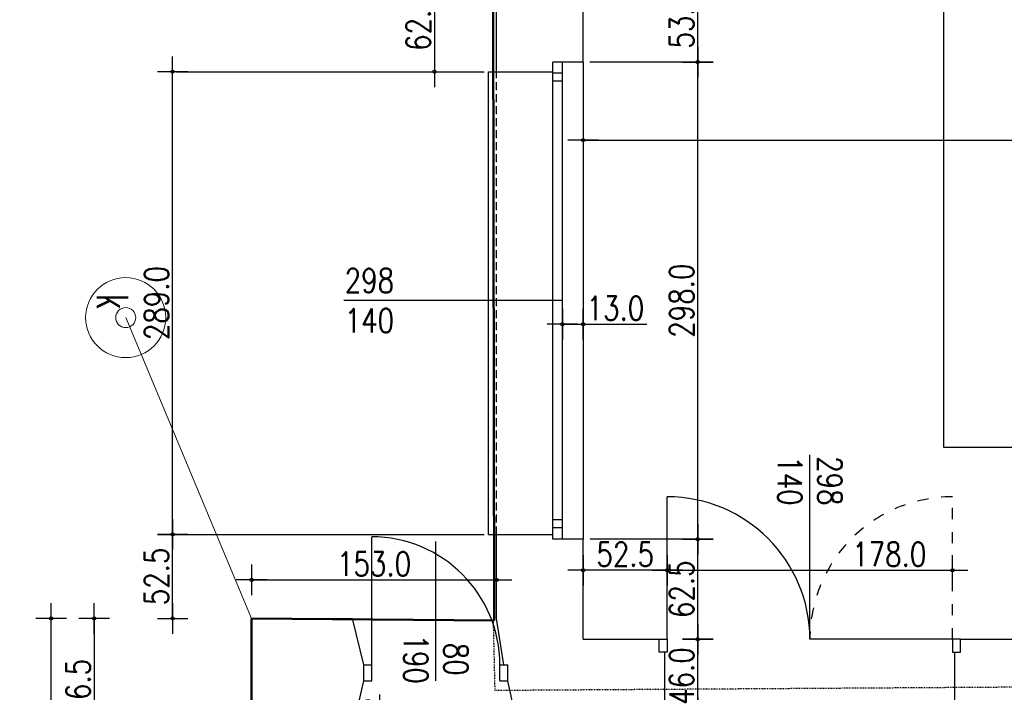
# Model space of a CAD drawing. Header units: millimetres. Extents: x 22865 to 60762, y -18816 to 15611.
# Tile 46 of 256: x 40391 to 41006, y -10352 to -9932. Entities that reach past the tile are written whole.
import ezdxf
from ezdxf.enums import TextEntityAlignment as Align

# ---------------------------------------------------------------- set-up
doc = ezdxf.new("R2010")
doc.units = ezdxf.units.MM
for name, pattern in [('1_OTKU', [2, 1.5, -0.5]), ('2_EGBU_A', [0]), ('3', [1, 0.5, -0.5]), ('3_SUKP', [0]), ('DASHED', [15, 7, -8]), ('DASHED2', [0.375, 0.25, -0.125])]:
    doc.linetypes.add(name, pattern=pattern)
for name, color, linetype, lineweight, true_color in [('EGBB_L_0', 7, '2_EGBU_A', 50, 0x804000), ('SUKP_L_0', 7, '3_SUKP', 18, 0x803300), ('SUKR_T_0', 7, 'Continuous', 18, 0x803300)]:
    doc.layers.add(name, color=color, linetype=linetype, lineweight=lineweight, true_color=true_color)
for name, color, linetype, lineweight in [('OTK_L_4', 7, '1_OTKU', 18), ('SUP_E_T_1', 7, 'Continuous', 0), ('SUP_T_4', 7, 'Continuous', 18)]:
    doc.layers.add(name, color=color, linetype=linetype, lineweight=lineweight)
for name, color, linetype in [('sciany murowane', 4, 'Continuous'), ('widokowa', 2, 'Continuous'), ('WYMIARY', 6, 'Continuous')]:
    doc.layers.add(name, color=color, linetype=linetype)
doc.styles.add('1-100', font='simplex.shx', dxfattribs={"width": 0.8, "height": 15})
doc.dimstyles.new('1-100', dxfattribs={"dimscale": 0.5, "dimtxt": 100, "dimasz": 1, "dimexe": 0.18, "dimexo": 0.0625, "dimgap": 5, "dimtad": 1, "dimdec": 1, "dimzin": 0, "dimdsep": 46, "dimtxsty": '1-100', "dimblk1": 'K', "dimblk2": 'K', "dimsah": 1, "dimcen": 0.09, "dimse1": 1, "dimse2": 1, "dimadec": 0, "dimazin": 0, "dimtfac": 1, "dimtdec": 1, "dimtofl": 0, "dimtmove": 0, "dimatfit": 3, "dimldrblk": 'K', "dimfxl": 0, "dimtolj": 1, "dimtzin": 0, "dimarcsym": 0})

# ---------------------------------------------------------------- blocks, each defined once
blk = doc.blocks.new('4_SUPS')
at = {"linetype": 'Continuous'}
blk.add_circle((0, 0), 0.0625, dxfattribs=at)
blk = doc.blocks.new('4_SUPW')
at = {"linetype": 'Continuous'}
blk.add_circle((0, 0), 0.25, dxfattribs=at)
blk = doc.blocks.new('K')
for p, q in [((0, -19.1), (0, 19.1)), ((-19.1, 0), (19.1, 0))]:
    blk.add_line(p, q)
blk.add_circle((0, 0), 2.02)
blk = doc.blocks.new('*D2446')
at = {"layer": 'WYMIARY', "color": 0, "lineweight": -2}
blk.add_line((40536.69, -10281.58), (40688.69, -10281.58), dxfattribs=at)
at = {"layer": 'WYMIARY', "color": 0, "linetype": 'ByBlock', "lineweight": -2, "xscale": 0.5, "yscale": 0.5, "zscale": 0.5, "rotation": 180}
blk.add_blockref('K', (40536.19, -10281.58), dxfattribs=at)
at = {"layer": 'WYMIARY', "color": 0, "linetype": 'ByBlock', "lineweight": -2, "xscale": 0.5, "yscale": 0.5, "zscale": 0.5}
blk.add_blockref('K', (40689.19, -10281.58), dxfattribs=at)
at = {"layer": 'WYMIARY', "color": 0, "ltscale": 0.2, "insert": (40612.69, -10271.58), "char_height": 15, "attachment_point": 5, "style": '1-100'}
blk.add_mtext('\\A1;153.0', dxfattribs=at)
blk = doc.blocks.new('*D2447')
at = {"layer": 'WYMIARY', "color": 0, "lineweight": -2, "ltscale": 0.2}
blk.add_line((40437.97, -10306.15), (40437.97, -10391.65), dxfattribs=at)
at = {"layer": 'WYMIARY', "color": 0, "linetype": 'ByBlock', "lineweight": -2, "xscale": 0.5, "yscale": 0.5, "zscale": 0.5}
for p, rotation in [((40437.97, -10305.65), 90), ((40437.97, -10392.15), 270)]:
    blk.add_blockref('K', p, dxfattribs=dict(at, rotation=rotation))
at = {"layer": 'WYMIARY', "color": 0, "ltscale": 0.2, "insert": (40427.97, -10348.9), "char_height": 15, "attachment_point": 5, "rotation": 90, "style": '1-100'}
blk.add_mtext('\\A1;86.5', dxfattribs=at)
blk = doc.blocks.new('*D2628')
at = {"layer": 'WYMIARY', "color": 0, "lineweight": -2, "ltscale": 0.2}
blk.add_line((40411.12, -10992.15), (40411.12, -10306.15), dxfattribs=at)
at = {"layer": 'WYMIARY', "color": 0, "linetype": 'ByBlock', "lineweight": -2, "xscale": 0.5, "yscale": 0.5, "zscale": 0.5}
for p, rotation in [((40411.12, -10305.65), 90), ((40411.12, -10992.65), 270)]:
    blk.add_blockref('K', p, dxfattribs=dict(at, rotation=rotation))
at = {"layer": 'WYMIARY', "color": 0, "ltscale": 0.2, "insert": (40401.12, -10649.15), "char_height": 15, "attachment_point": 5, "rotation": 90, "style": '1-100'}
blk.add_mtext('\\A1;687.0', dxfattribs=at)
blk = doc.blocks.new('*D2645')
at = {"layer": 'WYMIARY', "color": 0, "lineweight": -2, "ltscale": 0.2}
blk.add_line((40616.31, -10363.15), (40616.31, -10386.65), dxfattribs=at)
at = {"layer": 'WYMIARY', "color": 0, "linetype": 'ByBlock', "lineweight": -2, "xscale": 0.5, "yscale": 0.5, "zscale": 0.5}
for p, rotation in [((40616.31, -10362.65), 90), ((40616.31, -10387.15), 270)]:
    blk.add_blockref('K', p, dxfattribs=dict(at, rotation=rotation))
at = {"layer": 'WYMIARY', "color": 0, "ltscale": 0.2, "insert": (40606.31, -10372.21), "char_height": 15, "attachment_point": 5, "rotation": 90, "style": '1-100'}
blk.add_mtext('\\A1;\\A1;{\\T0.8;24.5}', dxfattribs=at)
blk = doc.blocks.new('*D2657')
at = {"layer": 'WYMIARY', "color": 0, "lineweight": -2, "ltscale": 0.2}
blk.add_line((40814.68, -10364.15), (40814.68, -10319.15), dxfattribs=at)
at = {"layer": 'WYMIARY', "color": 0, "linetype": 'ByBlock', "lineweight": -2, "xscale": 0.5, "yscale": 0.5, "zscale": 0.5}
for p, rotation in [((40814.68, -10318.65), 90), ((40814.68, -10364.65), 270)]:
    blk.add_blockref('K', p, dxfattribs=dict(at, rotation=rotation))
at = {"layer": 'WYMIARY', "color": 0, "ltscale": 0.2, "insert": (40804.68, -10341.65), "char_height": 15, "attachment_point": 5, "rotation": 90, "style": '1-100'}
blk.add_mtext('\\A1;46.0', dxfattribs=at)
blk = doc.blocks.new('*D2661')
at = {"layer": 'WYMIARY', "color": 0, "lineweight": -2, "ltscale": 0.2}
blk.add_line((40794.69, -10415.98), (40974.69, -10415.98), dxfattribs=at)
at = {"layer": 'WYMIARY', "color": 0, "linetype": 'ByBlock', "lineweight": -2, "xscale": 0.5, "yscale": 0.5, "zscale": 0.5, "rotation": 180}
blk.add_blockref('K', (40794.19, -10415.98), dxfattribs=at)
at = {"layer": 'WYMIARY', "color": 0, "linetype": 'ByBlock', "lineweight": -2, "xscale": 0.5, "yscale": 0.5, "zscale": 0.5}
blk.add_blockref('K', (40975.19, -10415.98), dxfattribs=at)
at = {"layer": 'WYMIARY', "color": 0, "ltscale": 0.2, "insert": (40884.69, -10405.98), "char_height": 15, "attachment_point": 5, "style": '1-100'}
blk.add_mtext('\\A1;181.0', dxfattribs=at)
blk = doc.blocks.new('*D2662')
at = {"layer": 'WYMIARY', "color": 0, "lineweight": -2, "ltscale": 0.2}
blk.add_line((40796.19, -10275.57), (40973.19, -10275.57), dxfattribs=at)
at = {"layer": 'WYMIARY', "color": 0, "linetype": 'ByBlock', "lineweight": -2, "xscale": 0.5, "yscale": 0.5, "zscale": 0.5, "rotation": 180}
blk.add_blockref('K', (40795.69, -10275.57), dxfattribs=at)
at = {"layer": 'WYMIARY', "color": 0, "linetype": 'ByBlock', "lineweight": -2, "xscale": 0.5, "yscale": 0.5, "zscale": 0.5}
blk.add_blockref('K', (40973.69, -10275.57), dxfattribs=at)
at = {"layer": 'WYMIARY', "color": 0, "ltscale": 0.2, "insert": (40934.24, -10265.57), "char_height": 15, "attachment_point": 5, "style": '1-100'}
blk.add_mtext('\\A1;178.0', dxfattribs=at)
blk = doc.blocks.new('*D2670')
at = {"layer": 'WYMIARY', "color": 0, "lineweight": -2, "ltscale": 0.2}
blk.add_line((40650.31, -9902.65), (40650.31, -9963.65), dxfattribs=at)
at = {"layer": 'WYMIARY', "color": 0, "linetype": 'ByBlock', "lineweight": -2, "xscale": 0.5, "yscale": 0.5, "zscale": 0.5}
for p, rotation in [((40650.31, -9902.15), 90), ((40650.31, -9964.15), 270)]:
    blk.add_blockref('K', p, dxfattribs=dict(at, rotation=rotation))
at = {"layer": 'WYMIARY', "color": 0, "ltscale": 0.2, "insert": (40640.31, -9933.15), "char_height": 15, "attachment_point": 5, "rotation": 90, "style": '1-100'}
blk.add_mtext('\\A1;62.0', dxfattribs=at)
blk = doc.blocks.new('*D2672')
at = {"layer": 'WYMIARY', "color": 0, "lineweight": -2, "ltscale": 0.2}
blk.add_line((40795.19, -10275.57), (40743.69, -10275.57), dxfattribs=at)
at = {"layer": 'WYMIARY', "color": 0, "linetype": 'ByBlock', "lineweight": -2, "xscale": 0.5, "yscale": 0.5, "zscale": 0.5, "rotation": 180}
blk.add_blockref('K', (40743.19, -10275.57), dxfattribs=at)
at = {"layer": 'WYMIARY', "color": 0, "linetype": 'ByBlock', "lineweight": -2, "xscale": 0.5, "yscale": 0.5, "zscale": 0.5}
blk.add_blockref('K', (40795.69, -10275.57), dxfattribs=at)
at = {"layer": 'WYMIARY', "color": 0, "ltscale": 0.2, "insert": (40769.44, -10265.57), "char_height": 15, "attachment_point": 5, "style": '1-100'}
blk.add_mtext('\\A1;52.5', dxfattribs=at)
blk = doc.blocks.new('*D2673')
at = {"layer": 'WYMIARY', "color": 0, "lineweight": -2, "ltscale": 0.2}
for p, q in [((40730.69, -10121.88), (40742.69, -10121.88)), ((40743.19, -10121.88), (40782.97, -10121.88))]:
    blk.add_line(p, q, dxfattribs=at)
at = {"layer": 'WYMIARY', "color": 0, "linetype": 'ByBlock', "lineweight": -2, "xscale": 0.5, "yscale": 0.5, "zscale": 0.5, "rotation": 180}
blk.add_blockref('K', (40730.19, -10121.88), dxfattribs=at)
at = {"layer": 'WYMIARY', "color": 0, "linetype": 'ByBlock', "lineweight": -2, "xscale": 0.5, "yscale": 0.5, "zscale": 0.5}
blk.add_blockref('K', (40743.19, -10121.88), dxfattribs=at)
at = {"layer": 'WYMIARY', "color": 0, "ltscale": 0.2, "insert": (40763.33, -10111.88), "char_height": 15, "attachment_point": 5, "style": '1-100'}
blk.add_mtext('\\A1;13.0', dxfattribs=at)
blk = doc.blocks.new('*D2674')
at = {"layer": 'WYMIARY', "color": 0, "lineweight": -2, "ltscale": 0.2}
blk.add_line((40743.69, -10006.91), (41451.69, -10006.91), dxfattribs=at)
at = {"layer": 'WYMIARY', "color": 0, "linetype": 'ByBlock', "lineweight": -2, "xscale": 0.5, "yscale": 0.5, "zscale": 0.5, "rotation": 180}
blk.add_blockref('K', (40743.19, -10006.91), dxfattribs=at)
at = {"layer": 'WYMIARY', "color": 0, "linetype": 'ByBlock', "lineweight": -2, "xscale": 0.5, "yscale": 0.5, "zscale": 0.5}
blk.add_blockref('K', (41452.19, -10006.91), dxfattribs=at)
at = {"layer": 'WYMIARY', "color": 0, "ltscale": 0.2, "insert": (41097.69, -9996.91), "char_height": 15, "attachment_point": 5, "style": '1-100'}
blk.add_mtext('\\A1;709.0', dxfattribs=at)
blk = doc.blocks.new('*D2683')
at = {"layer": 'WYMIARY', "color": 0, "lineweight": -2, "ltscale": 0.2}
blk.add_line((40486.96, -10305.15), (40486.96, -10253.65), dxfattribs=at)
at = {"layer": 'WYMIARY', "color": 0, "linetype": 'ByBlock', "lineweight": -2, "xscale": 0.5, "yscale": 0.5, "zscale": 0.5}
for p, rotation in [((40486.96, -10253.15), 90), ((40486.96, -10305.65), 270)]:
    blk.add_blockref('K', p, dxfattribs=dict(at, rotation=rotation))
at = {"layer": 'WYMIARY', "color": 0, "ltscale": 0.2, "insert": (40476.96, -10279.4), "char_height": 15, "attachment_point": 5, "rotation": 90, "style": '1-100'}
blk.add_mtext('\\A1;52.5', dxfattribs=at)
blk = doc.blocks.new('*D2684')
at = {"layer": 'WYMIARY', "color": 0, "lineweight": -2, "ltscale": 0.2}
blk.add_line((40486.96, -10252.65), (40486.96, -9964.65), dxfattribs=at)
at = {"layer": 'WYMIARY', "color": 0, "linetype": 'ByBlock', "lineweight": -2, "xscale": 0.5, "yscale": 0.5, "zscale": 0.5}
for p, rotation in [((40486.96, -9964.15), 90), ((40486.96, -10253.15), 270)]:
    blk.add_blockref('K', p, dxfattribs=dict(at, rotation=rotation))
at = {"layer": 'WYMIARY', "color": 0, "ltscale": 0.2, "insert": (40476.96, -10108.65), "char_height": 15, "attachment_point": 5, "rotation": 90, "style": '1-100'}
blk.add_mtext('\\A1;289.0', dxfattribs=at)
blk = doc.blocks.new('*D2685')
at = {"layer": 'WYMIARY', "color": 0, "lineweight": -2, "ltscale": 0.2}
blk.add_line((40814.68, -10318.15), (40814.68, -10256.65), dxfattribs=at)
at = {"layer": 'WYMIARY', "color": 0, "linetype": 'ByBlock', "lineweight": -2, "xscale": 0.5, "yscale": 0.5, "zscale": 0.5}
for p, rotation in [((40814.68, -10256.15), 90), ((40814.68, -10318.65), 270)]:
    blk.add_blockref('K', p, dxfattribs=dict(at, rotation=rotation))
at = {"layer": 'WYMIARY', "color": 0, "ltscale": 0.2, "insert": (40804.68, -10287.4), "char_height": 15, "attachment_point": 5, "rotation": 90, "style": '1-100'}
blk.add_mtext('\\A1;62.5', dxfattribs=at)
blk = doc.blocks.new('*D2686')
at = {"layer": 'WYMIARY', "color": 0, "lineweight": -2, "ltscale": 0.2}
blk.add_line((40814.68, -10255.65), (40814.68, -9958.65), dxfattribs=at)
at = {"layer": 'WYMIARY', "color": 0, "linetype": 'ByBlock', "lineweight": -2, "xscale": 0.5, "yscale": 0.5, "zscale": 0.5}
for p, rotation in [((40814.68, -9958.15), 90), ((40814.68, -10256.15), 270)]:
    blk.add_blockref('K', p, dxfattribs=dict(at, rotation=rotation))
at = {"layer": 'WYMIARY', "color": 0, "ltscale": 0.2, "insert": (40804.68, -10107.15), "char_height": 15, "attachment_point": 5, "rotation": 90, "style": '1-100'}
blk.add_mtext('\\A1;298.0', dxfattribs=at)
blk = doc.blocks.new('*D2687')
at = {"layer": 'WYMIARY', "color": 0, "lineweight": -2, "ltscale": 0.2}
blk.add_line((40814.68, -9957.65), (40814.68, -9905.65), dxfattribs=at)
at = {"layer": 'WYMIARY', "color": 0, "linetype": 'ByBlock', "lineweight": -2, "xscale": 0.5, "yscale": 0.5, "zscale": 0.5}
for p, rotation in [((40814.68, -9905.15), 90), ((40814.68, -9958.15), 270)]:
    blk.add_blockref('K', p, dxfattribs=dict(at, rotation=rotation))
at = {"layer": 'WYMIARY', "color": 0, "ltscale": 0.2, "insert": (40804.68, -9931.65), "char_height": 15, "attachment_point": 5, "rotation": 90, "style": '1-100'}
blk.add_mtext('\\A1;53.0', dxfattribs=at)

msp = doc.modelspace()

# ---------------------------------------------------------------- linework, layer by layer
at = {"layer": 'EGBB_L_0', "linetype": '2_EGBU_A'}
for p, q in [((40686.44, -9528.13), (40687.74, -10306.96)), ((40687.74, -10306.96), (40536.19, -10305.65)), ((40536.19, -10305.65), (40536.19, -10980.86))]:
    msp.add_line(p, q, dxfattribs=at)
at = {"layer": 'EGBB_L_0', "linetype": '3', "lineweight": -2}
for p, q in [((40686.99, -10306.95), (40688.02, -10350.48)), ((40688.02, -10350.48), (41363.06, -10346.14))]:
    msp.add_line(p, q, dxfattribs=at)
at = {"layer": 'OTK_L_4', "linetype": '1_OTKU'}
msp.add_line((40536.19, -10305.65), (40687.74, -10306.96), dxfattribs=at)
at = {"layer": 'sciany murowane', "color": 2, "ltscale": 0.2}
for p, q in [((40968.19, -9582.15), (40968.19, -10198.65)), ((40724.19, -10256.15), (40724.19, -9958.15)), ((40730.19, -10256.15), (40730.19, -9958.15)), ((40743.19, -9958.15), (40743.19, -10256.15)), ((40684.19, -9964.15), (40689.19, -9964.15)), ((40684.19, -10253.15), (40684.19, -9964.15)), ((40730.19, -9965.15), (40724.19, -9965.15)), ((40730.19, -9970.15), (40724.19, -9970.15)), ((40968.19, -10198.65), (41316.69, -10198.65)), ((40730.19, -10244.15), (40724.19, -10244.15)), ((40730.19, -10249.15), (40724.19, -10249.15)), ((40684.19, -10253.15), (40689.19, -10253.15)), ((40973.69, -10318.65), (40884.69, -10318.65)), ((40606.19, -10334.65), (40611.19, -10334.65)), ((40611.19, -10344.65), (40611.19, -10334.65)), ((40691.19, -10334.65), (40693.69, -10334.65)), ((40691.19, -10344.65), (40691.19, -10334.65)), ((40606.19, -10344.65), (40611.19, -10344.65)), ((40691.19, -10344.65), (40696.19, -10344.65))]:
    msp.add_line(p, q, dxfattribs=at)
at = {"layer": 'sciany murowane', "ltscale": 0.2}
for p, q in [((40689.19, -9964.15), (40689.19, -9902.15)), ((40743.19, -9958.15), (40743.19, -9905.15)), ((40743.19, -9958.15), (40724.19, -9958.15)), ((40689.19, -9964.15), (40724.19, -9964.15)), ((40689.19, -10305.65), (40689.19, -10253.15)), ((40689.19, -10253.15), (40724.19, -10253.15)), ((40743.19, -10256.15), (40724.19, -10256.15)), ((40743.19, -10318.65), (40743.19, -10256.15)), ((40536.19, -10392.15), (40536.19, -10305.65)), ((40536.19, -10305.65), (40599.19, -10305.65)), ((40606.19, -10334.65), (40599.19, -10305.65)), ((40693.69, -10334.65), (40689.19, -10305.65)), ((40743.19, -10318.65), (40790.69, -10318.65)), ((40978.69, -10318.65), (41452.19, -10318.65)), ((40794.19, -10364.65), (40794.19, -10326.65)), ((40975.19, -10364.65), (40975.19, -10326.65)), ((40606.19, -10344.65), (40606.19, -10334.65)), ((40693.69, -10334.65), (40696.19, -10334.65)), ((40696.19, -10344.65), (40696.19, -10334.65)), ((40602.19, -10362.65), (40606.19, -10344.65)), ((40700.19, -10362.65), (40696.19, -10344.65))]:
    msp.add_line(p, q, dxfattribs=at)
at = {"layer": 'sciany murowane', "color": 2, "linetype": 'DASHED'}
msp.add_line((40973.69, -10318.65), (40973.69, -10229.65), dxfattribs=at)
at = {"layer": 'sciany murowane', "color": 2, "ltscale": 0.2}
for points in [[(40790.69, -10326.65), (40790.69, -10318.65), (40795.69, -10318.65), (40795.69, -10326.65)], [(40978.69, -10326.65), (40978.69, -10318.65), (40973.69, -10318.65), (40973.69, -10326.65)]]:
    msp.add_lwpolyline(points, close=True, dxfattribs=at)
at = {"layer": 'sciany murowane', "ltscale": 0.2}
for points in [[(40794.19, -10326.65), (40790.69, -10326.65), (40790.69, -10318.65)], [(40975.19, -10326.65), (40978.69, -10326.65), (40978.69, -10318.65)]]:
    msp.add_lwpolyline(points, dxfattribs=at)
at = {"layer": 'sciany murowane', "color": 6, "linetype": 'DASHED'}
msp.add_arc((40973.69, -10318.65), 89, 90, 180, dxfattribs=at)
at = {"layer": 'SUKP_L_0', "linetype": '3_SUKP'}
msp.add_line((40457.65, -10117.75), (40536.19, -10305.65), dxfattribs=at)
at = {"layer": 'widokowa', "color": 1, "linetype": 'DASHED2', "ltscale": 20}
msp.add_line((40689.19, -10253.15), (40689.19, -9964.15), dxfattribs=at)
at = {"layer": 'WYMIARY', "ltscale": 0.2}
for p, q in [((40805.12, -9958.15), (40747.3, -9958.15)), ((40489.41, -9964.15), (40681.48, -9964.15)), ((40730.19, -10107.15), (40593.82, -10107.15)), ((40884.69, -10318.65), (40884.69, -10203.49)), ((40795.69, -10318.65), (40795.69, -10229.65)), ((40489.41, -10253.15), (40681.48, -10253.15)), ((40611.19, -10334.65), (40611.19, -10254.65)), ((40805.12, -10256.15), (40747.51, -10256.15)), ((40651.19, -10344.65), (40651.19, -10257.67))]:
    msp.add_line(p, q, dxfattribs=at)
for centre, radius in [((40795.69, -10318.65), 89), ((40611.19, -10334.65), 80)]:
    msp.add_arc(centre, radius, 0, 90, dxfattribs=at)

# ---------------------------------------------------------------- block references
at = {"layer": 'SUKR_T_0', "xscale": 100, "yscale": 100, "zscale": 100, "rotation": 221.2958471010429}
msp.add_blockref('4_SUPS', (40457.65, -10117.75), dxfattribs=at)
at = {"layer": 'SUP_T_4', "xscale": 100, "yscale": 100, "zscale": 100, "rotation": 221.2958471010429}
msp.add_blockref('4_SUPW', (40457.65, -10117.75), dxfattribs=at)

# ---------------------------------------------------------------- texts
at = {"layer": 'SUP_E_T_1', "lineweight": 9, "width": 0.7}
msp.add_text('k', height=18.75, rotation=269.82814, dxfattribs=at).set_placement((40449.49, -10107.63), align=Align.MIDDLE)
at = {"layer": 'WYMIARY', "ltscale": 0.2, "insert": (40577.87, -10087.1), "char_height": 15, "width": 63.8053, "attachment_point": 1, "style": '1-100'}
msp.add_mtext('\\pxqc;298\\P140', dxfattribs=at)
at = {"layer": 'WYMIARY', "ltscale": 0.2, "char_height": 15, "width": 63.8053, "attachment_point": 1, "rotation": 270, "style": '1-100'}
for s, insert in [('\\pxqc;298\\P140', (40904.74, -10187.81)), ('\\pxqc;80\\P190', (40671.24, -10299.22))]:
    msp.add_mtext(s, dxfattribs=dict(at, insert=insert))

# ---------------------------------------------------------------- dimensions: what is measured, and where the dimension line sits
at = {"layer": 'WYMIARY', "ltscale": 0.2}
for base, p1, p2, picture, middle in [((40650.31, -9964.15), (40724.19, -9902.15), (40724.19, -9964.15), '*D2670', (40640.31, -9933.15)), ((40814.68, -9905.15), (40763.3, -9958.15), (40764.65, -9905.15), '*D2687', (40804.68, -9931.65)), ((40814.68, -9958.15), (40796.74, -10256.15), (40796.74, -9958.15), '*D2686', (40804.68, -10107.15)), ((40486.96, -9964.15), (40582.93, -10253.15), (40582.93, -9964.15), '*D2684', (40476.96, -10108.65)), ((40486.96, -10253.15), (40714.66, -10305.65), (40714.66, -10253.15), '*D2683', (40476.96, -10279.4)), ((40814.68, -10256.15), (40766.94, -10318.65), (40761.74, -10256.15), '*D2685', (40804.68, -10287.4)), ((40411.12, -10305.65), (40401.56, -10992.65), (40536.19, -10305.65), '*D2628', (40401.12, -10649.15)), ((40814.68, -10318.65), (40805.12, -10364.65), (40805.12, -10318.65), '*D2657', (40804.68, -10341.65))]:
    dim = msp.add_linear_dim(base=base, p1=p1, p2=p2, angle=270, dimstyle='1-100', dxfattribs=at)
    dim.commit()
    dim.dimension.update_dxf_attribs({"geometry": picture, "text_midpoint": middle})
for base, p1, p2, picture, middle in [((41452.19, -10006.91), (40743.19, -10087.86), (41452.19, -9996.36), '*D2674', (41097.69, -9996.91)), ((40743.19, -10121.88), (40730.19, -10133.05), (40743.19, -10133.05), '*D2673', (40763.33, -10111.88)), ((40743.19, -10275.57), (40795.69, -10285.12), (40743.19, -10285.12), '*D2672', (40769.44, -10265.57)), ((40975.19, -10415.98), (40794.19, -10343.52), (40975.19, -10391.09), '*D2661', (40884.69, -10405.98))]:
    dim = msp.add_linear_dim(base=base, p1=p1, p2=p2, dimstyle='1-100', dxfattribs=at)
    dim.commit()
    dim.dimension.update_dxf_attribs({"geometry": picture, "text_midpoint": middle})
dim = msp.add_linear_dim(base=(40973.69, -10275.57), p1=(40795.69, -10278.81), p2=(40973.69, -10278.81), dimstyle='1-100', dxfattribs=at)
dim.commit()
dim.dimension.update_dxf_attribs({"geometry": '*D2662', "text_midpoint": (40934.24, -10275.57), "dimtype": 160})
at = {"layer": 'WYMIARY'}
dim = msp.add_aligned_dim(p1=(40536.19, -10305.65), p2=(40689.19, -10305.65), distance=24.07, dimstyle='1-100', override={"dimtxsty": '1-100', "dimldrblk": 'K'}, dxfattribs=at)
dim.commit()
dim.dimension.update_dxf_attribs({"geometry": '*D2446', "text_midpoint": (40612.69, -10271.58)})
at = {"layer": 'WYMIARY', "ltscale": 0.2}
dim = msp.add_aligned_dim(p1=(40459.61, -10305.65), p2=(40459.61, -10392.15), distance=-21.63, dimstyle='1-100', override={"dimtxsty": '1-100', "dimldrblk": 'K'}, dxfattribs=at)
dim.commit()
dim.dimension.update_dxf_attribs({"geometry": '*D2447', "text_midpoint": (40427.97, -10348.9)})
dim = msp.add_linear_dim(base=(40616.31, -10387.15), p1=(40595.19, -10362.65), p2=(40595.19, -10387.15), angle=270, text='\\A1;{\\T0.8;<>}', dimstyle='1-100', override={"dimtxsty": '1-100'}, dxfattribs=at)
dim.commit()
dim.dimension.update_dxf_attribs({"geometry": '*D2645', "text_midpoint": (40616.31, -10372.21), "dimtype": 160})

doc.saveas('drawing.dxf')
